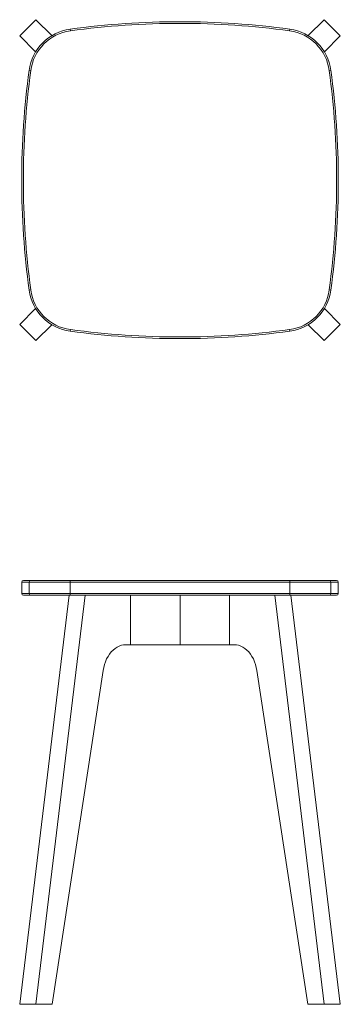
# Model space of a CAD drawing. Header units: millimetres. Extents: x 525 to 915, y 176 to 1372.
import ezdxf

# ---------------------------------------------------------------- set-up
doc = ezdxf.new("R2010")
doc.units = ezdxf.units.MM

msp = doc.modelspace()

# ---------------------------------------------------------------- linework, layer by layer
at = {"color": 7, "linetype": 'Continuous', "lineweight": 15}
for p, q in [((544.8, 1372.1), (525, 1352.3)), ((544.8, 1372.1), (564.2, 1352.7)), ((895.2, 1372.1), (875.8, 1352.7)), ((915, 1352.3), (895.2, 1372.1)), ((525, 1352.3), (544.4, 1332.9)), ((586.8, 1358.6), (586.5, 1360.6)), ((853.2, 1358.6), (853.5, 1360.6)), ((915, 1352.3), (895.6, 1332.9)), ((538.5, 1310.3), (536.5, 1310.6)), ((903.5, 1310.6), (901.5, 1310.3)), ((538.5, 1043.9), (536.5, 1043.6)), ((903.5, 1043.6), (901.5, 1043.9)), ((525, 1001.9), (544.4, 1021.3)), ((915, 1001.9), (895.6, 1021.3)), ((525, 1001.9), (544.8, 982.1)), ((544.8, 982.1), (564.2, 1001.5)), ((586.5, 993.6), (586.8, 995.6)), ((853.5, 993.6), (853.2, 995.6)), ((895.2, 982.1), (875.8, 1001.5)), ((895.2, 982.1), (915, 1001.9)), ((527.5, 688.7), (527.5, 674.7)), ((529.5, 690.7), (538.5, 690.7)), ((586.5, 688.7), (536.5, 688.7)), ((536.5, 674.7), (536.5, 688.7)), ((538.5, 690.7), (586.8, 690.7)), ((853.5, 688.7), (586.5, 688.7)), ((586.5, 674.7), (586.5, 688.7)), ((586.8, 690.7), (853.2, 690.7)), ((853.2, 690.7), (901.5, 690.7)), ((853.5, 674.7), (853.5, 688.7)), ((903.5, 688.7), (853.5, 688.7)), ((901.5, 690.7), (910.5, 690.7)), ((903.5, 674.7), (903.5, 688.7)), ((912.5, 674.7), (912.5, 688.7)), ((525, 175.7), (585, 672.7)), ((538.5, 672.7), (529.5, 672.7)), ((536.5, 674.7), (586.5, 674.7)), ((586.8, 672.7), (538.5, 672.7)), ((544.8, 175.7), (604.8, 672.7)), ((586.5, 674.7), (853.5, 674.7)), ((853.2, 672.7), (586.8, 672.7)), ((659.9, 612.7), (659.9, 672.7)), ((720, 612.7), (720, 672.7)), ((780.1, 672.7), (780.1, 612.7)), ((895.2, 175.7), (835.2, 672.7)), ((901.5, 672.7), (853.2, 672.7)), ((853.5, 674.7), (903.5, 674.7)), ((915, 175.7), (855, 672.7)), ((910.5, 672.7), (901.5, 672.7)), ((659.9, 612.7), (654.2, 612.7)), ((720, 612.7), (659.9, 612.7)), ((780.1, 612.7), (720, 612.7)), ((780.1, 612.7), (785.8, 612.7)), ((626.5, 581.2), (564.6, 175.7)), ((813.5, 581.2), (875.4, 175.7)), ((525, 175.7), (544.8, 175.7)), ((564.6, 175.7), (544.8, 175.7)), ((875.4, 175.7), (895.2, 175.7)), ((895.2, 175.7), (915, 175.7))]:
    msp.add_line(p, q, dxfattribs=at)
at = {"color": 8, "linetype": 'Continuous', "lineweight": 15}
for p, q in [((536.5, 688.7), (527.5, 688.7)), ((912.5, 688.7), (903.5, 688.7)), ((527.5, 674.7), (536.5, 674.7)), ((903.5, 674.7), (912.5, 674.7))]:
    msp.add_line(p, q, dxfattribs=at)
at = {"color": 7, "linetype": 'Continuous', "lineweight": 15, "flags": 128}
for points in [[(654.2, 612.7), (651.4, 612.5), (648.7, 612), (646.1, 611), (643.5, 609.7), (641, 608.1), (638.6, 606.1), (636.4, 603.8), (634.4, 601.3), (632.5, 598.4), (630.8, 595.3), (629.4, 592), (628.2, 588.5), (627.2, 584.9), (626.5, 581.2)], [(785.8, 612.7), (788.6, 612.5), (791.3, 612), (793.9, 611), (796.5, 609.7), (799, 608.1), (801.4, 606.1), (803.6, 603.8), (805.6, 601.3), (807.5, 598.4), (809.2, 595.3), (810.6, 592), (811.8, 588.5), (812.8, 584.9), (813.5, 581.2)]]:
    msp.add_lwpolyline(points, dxfattribs=at)
at = {"color": 7, "linetype": 'Continuous', "lineweight": 15}
for centre, radius, start, end in [((720, 375), 994.6, 82.2864, 97.7136), ((720, 375), 992.6, 82.2864, 97.7136), ((594.3, 1302.7), 58.4, 97.7136, 172.2864), ((594.3, 1302.7), 56.4, 97.7136, 172.2864), ((845.7, 1302.7), 56.4, 7.7136, 82.2864), ((845.7, 1302.7), 58.4, 7.7136, 82.2864), ((1522.1, 1177.1), 994.6, 172.2864, 187.7136), ((1522.1, 1177.1), 992.6, 172.2864, 187.7136), ((-82.1, 1177.1), 992.6, 352.2864, 7.7136), ((-82.1, 1177.1), 994.6, 352.2864, 7.7136), ((594.3, 1051.4), 58.4, 187.7136, 262.2864), ((594.3, 1051.4), 56.4, 187.7136, 262.2864), ((845.7, 1051.4), 56.4, 277.7136, 352.2864), ((845.7, 1051.4), 58.4, 277.7136, 352.2864), ((720, 1979.2), 994.6, 262.2864, 277.7136), ((720, 1979.2), 992.6, 262.2864, 277.7136), ((529.5, 688.7), 2, 90, 180), ((538.5, 688.7), 1.99, 90.2616, 180.2592), ((590.4, 689.2), 3.96, 157.5832, 187.1276), ((849.6, 689.2), 3.96, 352.8724, 22.4168), ((901.5, 688.7), 1.99, 359.7408, 89.7384), ((910.5, 688.7), 2, 0, 90), ((529.5, 674.7), 2, 180, 270), ((538.5, 674.7), 1.99, 179.7408, 269.7384), ((590.4, 674.2), 3.96, 172.8724, 202.4168), ((849.6, 674.2), 3.96, 337.5832, 7.1276), ((901.5, 674.7), 1.99, 270.2616, 0.2592), ((910.5, 674.7), 2, 270, 0)]:
    msp.add_arc(centre, radius, start, end, dxfattribs=at)

doc.saveas('drawing.dxf')
